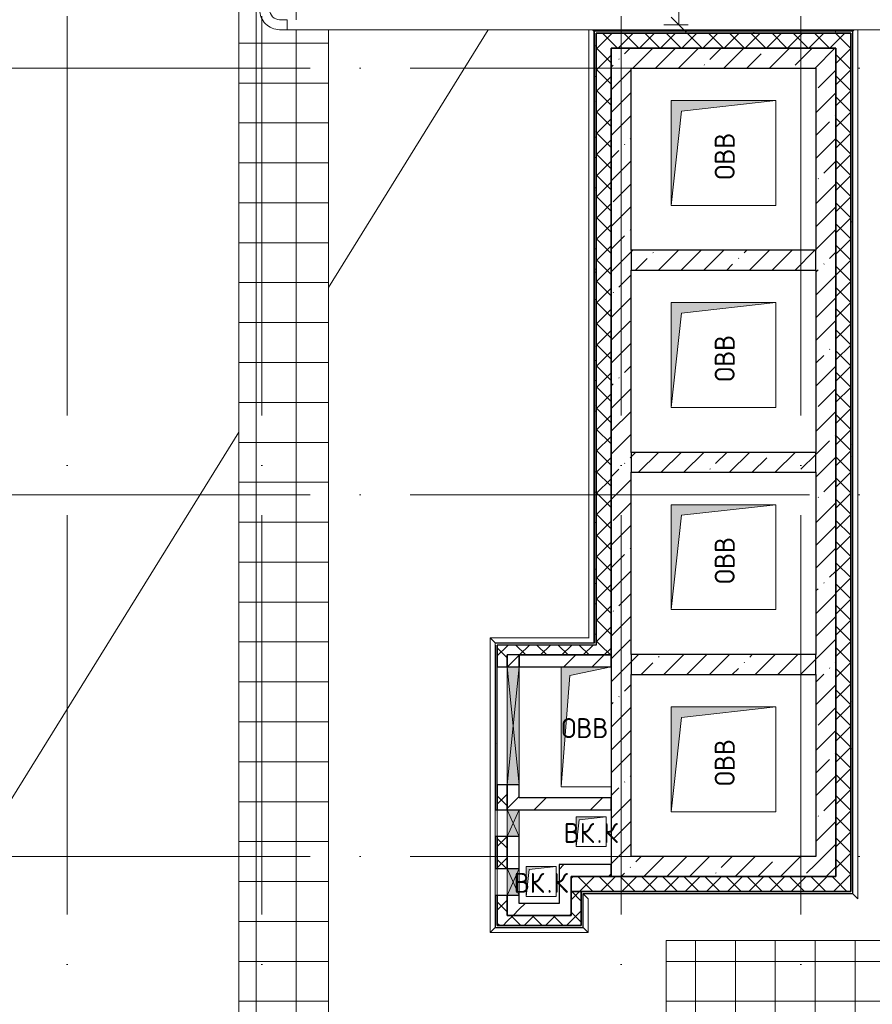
# Model space of a CAD drawing. Header units: millimetres. Extents: x -30540 to 150652, y -11730 to 123410.
# Tile 64 of 113: x 88831 to 97372, y 13970 to 23835. Entities that reach past the tile are written whole.
import ezdxf

# ---------------------------------------------------------------- set-up
doc = ezdxf.new("R2010")
doc.units = ezdxf.units.MM
doc.linetypes.add('ADSK_Линия сетки', pattern=[5000, 4000, -500, 0, -500])
for name, color, linetype, lineweight in [('A-____-____-DIMS', 7, 'Continuous', 9), ('A-____-____-DIMS-200', 7, 'Continuous', 9), ('A-____-NOTE-TEXT', 7, 'Continuous', 18), ('A-GENM-____-OTLN', 7, 'Continuous', 18), ('A-GLAZ-____-MCUT', 7, 'Continuous', 9), ('A-GLAZ-____-OTLN', 7, 'Continuous', 18), ('A-ROOF-____-OTLN', 7, 'Continuous', 18), ('A-ROOF-____-PATT', 7, 'Continuous', 18), ('A-WALL-____-MCUT', 7, 'Continuous', 40), ('A-WALL-____-OTLN', 7, 'Continuous', 18), ('A-WALL-____-PATT', 7, 'Continuous', 40), ('E-CABL-TRAY-OTLN', 7, 'Continuous', 18), ('I-WALL-____-MCUT', 7, 'Continuous', 40), ('I-WALL-____-OTLN', 7, 'Continuous', 18), ('M-EQPM-____-OTLN', 7, 'Continuous', 18), ('S-GRID-____-OTLN', 7, 'Continuous', 9)]:
    doc.layers.add(name, color=color, linetype=linetype, lineweight=lineweight)
doc.styles.add('GOST Common', font='GOST_Common.ttf', dxfattribs={"height": 200})
doc.styles.add('GOST Common_2', font='GOST_Common.ttf', dxfattribs={"width": 0.9, "height": 250})
doc.dimstyles.new('ГОСТ_2_5_мм2', dxfattribs={"dimscale": 304.8, "dimtxt": 251.428749, "dimasz": 0.492126, "dimexe": 0.492126, "dimexo": 0.656168, "dimgap": 0.098425, "dimtad": 1, "dimdec": 0, "dimdsep": 46, "dimtxsty": 'GOST Common_2', "dimblk1": 'OBLIQUE', "dimblk2": 'OBLIQUE', "dimsah": 1, "dimcen": 0.09, "dimazin": 2, "dimtfac": 1, "dimtdec": 4, "dimtix": 1, "dimtmove": 0, "dimatfit": 3, "dimfxl": 1, "dimtvp": 1, "dimtolj": 1, "dimtzin": 0, "dimarcsym": 2})
pattern_1 = [(45, (0, 0), (-228.0985, 228.0985), []), (45, (228.1, 0), (-228.0985, 228.0985), [403.225, -80.645, 6.706, -73.939])]
pattern_2 = [(45, (0, 0), (-106.06602, 106.06602), []), (135, (0, 0), (-106.06602, -106.06602), [])]
pattern_3 = [(45, (0, 0), (-424.264, 424.264), []), (45, (0, 282.8), (-424.264, 424.264), [])]
pattern_4 = [(0, (0, 0), (0, 400), []), (90, (0, 0), (-400, 2e-14), [])]
pattern_5 = [(0, (0, 0), (406.4, 101.6), [6.706, -298.094, 6.706, -298.094, -1625.6]), (0, (0, 0), (406.4, 101.6), [-609.6, 6.706, -602.894, 6.706, -298.094, -711.2]), (0, (0, 0), (406.4, 101.6), [-1524, 6.706, -196.494, 6.706, -501.294]), (120, (152.4, 50.8), (-291.18818, 301.15272), [6.706, -298.094, 6.706, -298.094, -1625.6]), (120, (152.4, 50.8), (-291.18818, 301.15272), [-609.6, 6.706, -602.894, 6.706, -298.094, -711.2]), (120, (152.4, 50.8), (-291.18818, 301.15272), [-1524, 6.706, -196.494, 6.706, -501.294]), (240, (203.2, 254), (-115.21182, -402.75272), [6.706, -298.094, 6.706, -298.094, -1625.6]), (240, (203.2, 254), (-115.21182, -402.75272), [-609.6, 6.706, -602.894, 6.706, -298.094, -711.2]), (240, (203.2, 254), (-115.21182, -402.75272), [-1524, 6.706, -196.494, 6.706, -501.294])]

# ---------------------------------------------------------------- blocks, each defined once
blk = doc.blocks.new('АР_Канал вертикальный прямоугольный - ВК_К-5757486-Кровля ЭЛ')
at = {"layer": 'M-EQPM-____-OTLN', "lineweight": 13, "true_color": 0xe2e2e2}
blk.add_hatch(color=254, dxfattribs=at).paths.add_polyline_path([(-150, -150), (-120, 120), (130.5, 150), (-150, 150), (-150, -107.7)])
at = {"layer": 'M-EQPM-____-OTLN', "color": 253, "lineweight": 13, "true_color": 0xaaaaaa}
for p, q in [((150, 150), (-150, 150)), ((-150, 150), (-150, -150)), ((150, 150), (-150, 150)), ((-150, 150), (-150, -150)), ((-150, -150), (-150, 150)), ((-150, 150), (150, 150)), ((-150, -150), (-120, 120)), ((-150, -150), (-120, 120)), ((-120, 120), (150, 150)), ((-120, 120), (150, 150)), ((150, -150), (150, 150)), ((150, 150), (150, -150)), ((-150, -150), (150, -150)), ((150, -150), (-150, -150))]:
    blk.add_line(p, q, dxfattribs=at)
blk = doc.blocks.new('АР_Канал вертикальный прямоугольный - ВК_К-5750316-Кровля ЭЛ')
at = {"layer": 'M-EQPM-____-OTLN', "lineweight": 13, "true_color": 0xe2e2e2}
blk.add_hatch(color=254, dxfattribs=at).paths.add_polyline_path([(-150, -150), (-120, 120), (150, 150), (-150, 150)])
at = {"layer": 'M-EQPM-____-OTLN', "color": 253, "lineweight": 13, "true_color": 0xaaaaaa}
for p, q in [((150, 150), (-150, 150)), ((-150, 150), (-150, -150)), ((150, 150), (-150, 150)), ((-150, 150), (-150, -150)), ((-150, -150), (-150, 150)), ((-150, 150), (150, 150)), ((-150, -150), (-120, 120)), ((-150, -150), (-120, 120)), ((-120, 120), (150, 150)), ((-120, 120), (150, 150)), ((150, -150), (150, 150)), ((150, 150), (150, -150)), ((-150, -150), (150, -150)), ((150, -150), (-150, -150))]:
    blk.add_line(p, q, dxfattribs=at)
blk = doc.blocks.new('АР_Канал вертикальный прямоугольный - ОВВ-V80-Кровля ЭЛ')
at = {"layer": 'M-EQPM-____-OTLN', "lineweight": 13, "true_color": 0xe2e2e2}
blk.add_hatch(color=254, dxfattribs=at).paths.add_polyline_path([(-250, -600), (-165, 515), (250, 600), (-250, 600), (-250, -255.6)])
at = {"layer": 'M-EQPM-____-OTLN', "color": 253, "lineweight": 13, "true_color": 0xaaaaaa}
for p, q in [((-250, 600), (-250, -600)), ((-250, 600), (-250, -600)), ((-250, -600), (-250, 600)), ((-165, 515), (250, 600)), ((-165, 515), (250, 600)), ((-250, -600), (-165, 515)), ((-250, -600), (-165, 515)), ((-250, -600), (250, -600)), ((250, -600), (-250, -600))]:
    blk.add_line(p, q, dxfattribs=at)
blk = doc.blocks.new('АР_Канал вертикальный прямоугольный1 - ОВВ-6958475-Кровля ЭЛ')
at = {"layer": 'M-EQPM-____-OTLN', "lineweight": 13, "true_color": 0xe2e2e2}
blk.add_hatch(color=254, dxfattribs=at).paths.add_polyline_path([(525, -525), (-420, -420), (-525, 525), (-525, -525)])
at = {"layer": 'M-EQPM-____-OTLN', "color": 253, "lineweight": 13, "true_color": 0xaaaaaa}
for p, q in [((-525, 525), (-420, -420)), ((-525, 525), (-420, -420)), ((-525, -525), (-525, 525)), ((-525, 525), (525, 525)), ((-525, -525), (-525, 525)), ((525, 525), (-525, 525)), ((-525, 525), (-525, -525)), ((525, 525), (525, -525)), ((525, -525), (525, 525)), ((-420, -420), (525, -525)), ((-420, -420), (525, -525)), ((525, -525), (-525, -525)), ((525, -525), (-525, -525)), ((-525, -525), (525, -525))]:
    blk.add_line(p, q, dxfattribs=at)
blk = doc.blocks.new('АР_Отверстие прямоугольное - ОВВ-6393720-Кровля ЭЛ')
at = {"layer": 'A-GLAZ-____-OTLN', "lineweight": 13, "true_color": 0xf0f0f0}
blk.add_hatch(color=7, dxfattribs=at).paths.add_polyline_path([(-465, -60), (715, -60), (715, 60), (-465, 60), (-465, 28.8)])
at = {"layer": 'A-GLAZ-____-MCUT', "color": 253, "lineweight": 15, "true_color": 0xaaaaaa}
for p, q in [((-465, 60), (-465, -60)), ((715, 60), (715, -60))]:
    blk.add_line(p, q, dxfattribs=at)
at = {"layer": 'A-GLAZ-____-OTLN', "color": 253, "lineweight": 5, "true_color": 0xaaaaaa}
for p, q in [((715, 60), (-465, -60)), ((-465, 60), (715, -60))]:
    blk.add_line(p, q, dxfattribs=at)
at = {"layer": 'A-GLAZ-____-OTLN', "color": 253, "lineweight": 13, "true_color": 0xaaaaaa}
for p, q in [((715, 60), (-465, 60)), ((-465, 60), (-465, -60)), ((715, -60), (715, 60)), ((-465, -60), (715, -60))]:
    blk.add_line(p, q, dxfattribs=at)
blk = doc.blocks.new('_GM_Dt-St-D_Фартук гнутый из оцинкованной стали_Пристенный_Тип 1__c-верхняя кромка с отгибом_ - ФС-1_3_50х70У100-1_5_t__RAL7016-6272292-Кровля ЭЛ')
at = {"layer": 'A-GENM-____-OTLN', "color": 253, "lineweight": 13, "true_color": 0xaaaaaa}
for p, q in [((36.5, 50), (8743, 50)), ((50, 0), (36.5, 13.5)), ((50, 0), (8693, 0)), ((50, 0), (50, -1.5)), ((8743, 50), (8693, 0)), ((8693, -1.5), (8693, 0))]:
    blk.add_line(p, q, dxfattribs=at)
blk = doc.blocks.new('_GM_Dt-St-D_Фартук гнутый из оцинкованной стали_Пристенный_Тип 1__c-верхняя кромка с отгибом_ - ФС-1_3_50х70У100-1_5_t__RAL7016-6849572-Кровля ЭЛ')
at = {"layer": 'A-GENM-____-OTLN', "color": 253, "lineweight": 13, "true_color": 0xaaaaaa}
for p, q in [((50, 1.5), (50, 0)), ((71.5, 1.5), (50, 1.5)), ((2903, 0), (50, 0)), ((2903, 0), (2903, 1.5)), ((2903, 0), (2953, -50)), ((0, -50), (50, 0)), ((2953, -50), (0, -50))]:
    blk.add_line(p, q, dxfattribs=at)
blk = doc.blocks.new('_GM_Dt-St-D_Фартук гнутый из оцинкованной стали_Пристенный_Тип 1__c-верхняя кромка с отгибом_ - ФС-1_3_50х70У100-1_5_t__RAL7016-V102-Кровля ЭЛ')
at = {"layer": 'A-GENM-____-OTLN', "color": 253, "lineweight": 13, "true_color": 0xaaaaaa}
for p, q in [((0, -50), (50, 0)), ((50, 1.5), (50, 0)), ((933, 0), (50, 0)), ((933, 0), (933, 1.5)), ((933, 0), (983, -50)), ((983, -50), (0, -50))]:
    blk.add_line(p, q, dxfattribs=at)
blk = doc.blocks.new('_GM_Dt-St-D_Фартук гнутый из оцинкованной стали_Пристенный_Тип 1__c-верхняя кромка с отгибом_ - ФС-1_3_50х70У100-1_5_t__RAL7016-6850130-Кровля ЭЛ')
at = {"layer": 'A-GENM-____-OTLN', "color": 253, "lineweight": 13, "true_color": 0xaaaaaa}
for p, q in [((0, 0), (50, 50)), ((0, 0), (340, 0)), ((0, 0), (0, -1.5)), ((50, 50), (390, 50)), ((390, 50), (340, 0)), ((340, -1.5), (340, 0))]:
    blk.add_line(p, q, dxfattribs=at)
blk = doc.blocks.new('_GM_Dt-St-D_Фартук гнутый из оцинкованной стали_Пристенный_Тип 1__c-верхняя кромка с отгибом_ - ФС-1_3_50х70У100-1_5_t__RAL7016-6272210-Кровля ЭЛ')
at = {"layer": 'A-GENM-____-OTLN', "color": 253, "lineweight": 13, "true_color": 0xaaaaaa}
for p, q in [((36.5, -13.5), (50, 0)), ((50, 1.5), (50, 0)), ((6181.5, 0), (50, 0)), ((6181.5, 0), (6181.5, 1.5)), ((6131.5, -50), (36.5, -50))]:
    blk.add_line(p, q, dxfattribs=at)
blk = doc.blocks.new('_GM_Dt-St-D_Фартук гнутый из оцинкованной стали_Пристенный_Тип 1__c-верхняя кромка с отгибом_ - ФС-1_3_50х70У100-1_5_t__RAL7016-6850215-Кровля ЭЛ')
at = {"layer": 'A-GENM-____-OTLN', "color": 253, "lineweight": 13, "true_color": 0xaaaaaa}
for p, q in [((0, 50), (991.5, 50)), ((50, 0), (0, 50)), ((50, 0), (1041.5, 0)), ((50, 0), (50, -1.5)), ((50, -1.5), (1041.5, -1.5))]:
    blk.add_line(p, q, dxfattribs=at)
blk = doc.blocks.new('АР_Отверстие прямоугольное1 - ВК-6638639-Кровля ЭЛ')
at = {"layer": 'A-GLAZ-____-OTLN', "lineweight": 13, "true_color": 0xf0f0f0}
blk.add_hatch(color=7, dxfattribs=at).paths.add_polyline_path([(-10, -60), (260, -60), (260, 60), (-10, 60)])
at = {"layer": 'A-GLAZ-____-MCUT', "color": 253, "lineweight": 15, "true_color": 0xaaaaaa}
for p, q in [((-10, 60), (-10, -60)), ((260, 60), (260, -60))]:
    blk.add_line(p, q, dxfattribs=at)
at = {"layer": 'A-GLAZ-____-OTLN', "color": 253, "lineweight": 5, "true_color": 0xaaaaaa}
for p, q in [((260, 60), (-10, -60)), ((-10, 60), (260, -60))]:
    blk.add_line(p, q, dxfattribs=at)
at = {"layer": 'A-GLAZ-____-OTLN', "color": 253, "lineweight": 13, "true_color": 0xaaaaaa}
for p, q in [((260, 60), (-10, 60)), ((-10, 60), (-10, -60)), ((260, -60), (260, 60)), ((-10, -60), (260, -60))]:
    blk.add_line(p, q, dxfattribs=at)
blk = doc.blocks.new('Наметкина 10_РД_АР_К4_отсоединено_rvt-1-Кровля ЭЛ')
at = {"layer": 'A-ROOF-____-PATT', "lineweight": 5, "true_color": 0xd2d2d2}
h = blk.add_hatch(dxfattribs=at)
h.set_pattern_fill('FP_22', color=254, style=0, pattern_type=2)
h.set_pattern_definition(pattern_4)
h.paths.add_polyline_path([(103145.3, 12249.9), (104045.3, 12249.9), (104045.3, 19755), (106355.3, 19755), (106355.3, 29125), (103558.6, 29125), (103558.6, 36525), (102658.6, 36525), (102658.6, 28225), (105457, 28225), (105455.3, 26225), (99313.8, 26225), (99313.8, 30946.5), (100275.8, 30946.5), (100275.8, 36525), (99375.8, 36525), (99375.8, 31775), (98176.8, 31775), (98176.8, 28705), (98125.3, 28755), (98125.3, 28635), (97585.3, 28635), (97584.9, 27486.5), (98176.8, 27486.5), (98176.8, 25304.5), (103455.3, 25304.5), (103455.3, 23720), (105455.3, 23720), (105455.3, 20655), (98589.6, 20655), (98589.6, 19585), (98594.5, 19554.1), (98608.7, 19526.2), (98630.8, 19504.1), (98658.7, 19489.9), (98689.6, 19485), (98855.3, 19485), (98855.3, 19755), (98935.3, 19755), (98935.3, 19775), (99775.3, 19775), (99775.3, 19755), (103145.3, 19755), (103145.3, 17983.6)])
h.paths.add_polyline_path([(95305.3, 12249.9), (96205.3, 12249.9), (96205.3, 13710), (98855.3, 13710), (98855.3, 19385), (98689.6, 19385), (98645.1, 19390), (98602.8, 19404.8), (98564.9, 19428.6), (98533.2, 19460.3), (98509.4, 19498.2), (98494.6, 19540.5), (98489.6, 19585), (98489.6, 20655), (97955.3, 20655), (97955.3, 14610), (95305.3, 14610)])
h.paths.add_polyline_path([(98007, 28655), (98105.3, 28655), (98105.3, 28685), (98007, 28685)])
h = blk.add_hatch(dxfattribs=at)
h.set_pattern_fill('FP_22', color=254, style=0, pattern_type=2)
h.set_pattern_definition(pattern_4)
h.paths.add_polyline_path([(91925.3, 12250), (91925.3, 23735), (91435.3, 23735), (91390.8, 23740), (91348.5, 23754.8), (91310.6, 23778.6), (91278.9, 23810.3), (91255.1, 23848.2), (91240.3, 23890.5), (91235.3, 23935), (91235.3, 30540), (91025.3, 30540), (91025.3, 12250)])
h.paths.add_polyline_path([(91925.3, 23835), (91925.3, 30540), (91335.3, 30540), (91335.3, 23935), (91340.2, 23904.1), (91354.4, 23876.2), (91376.5, 23854.1), (91404.4, 23839.9), (91435.3, 23835), (91510.3, 23835)])
at = {"layer": 'A-WALL-____-PATT', "lineweight": 5, "true_color": 0xaaaaaa}
h = blk.add_hatch(dxfattribs=at)
h.set_pattern_fill('FP_24', color=253, style=0, pattern_type=2)
h.set_pattern_definition(pattern_5)
h.paths.add_polyline_path([(97155.3, 23700), (97175.3, 23700), (97175.3, 23720), (94585.3, 23720), (94585.3, 23700), (95207.6, 23700)])
h = blk.add_hatch(dxfattribs=at)
h.set_pattern_fill('FP_24', color=253, style=0, pattern_type=2)
h.set_pattern_definition(pattern_5)
h.paths.add_polyline_path([(94605.3, 17590), (94605.3, 23700), (94585.3, 23700), (94585.3, 17590)])
h = blk.add_hatch(dxfattribs=at)
h.set_pattern_fill('FP_21', color=253, style=0, pattern_type=2)
h.set_pattern_definition(pattern_2)
h.paths.add_polyline_path([(94605.3, 17570), (94755.3, 17570), (94755.3, 23700), (94605.3, 23700), (94605.3, 17983.6)])
h = blk.add_hatch(dxfattribs=at)
h.set_pattern_fill('FP_21', color=253, style=0, pattern_type=2)
h.set_pattern_definition(pattern_2)
h.paths.add_polyline_path([(97005.3, 23550), (97155.3, 23550), (97155.3, 23700), (94755.3, 23700), (94755.3, 23550), (95207.6, 23550)])
h = blk.add_hatch(dxfattribs=at)
h.set_pattern_fill('FP_24', color=253, style=0, pattern_type=2)
h.set_pattern_definition(pattern_5)
h.paths.add_polyline_path([(97155.3, 15080), (97175.3, 15080), (97175.3, 23700), (97155.3, 23700), (97155.3, 15092.3)])
h = blk.add_hatch(dxfattribs=at)
h.set_pattern_fill('FP_19', color=253, style=0, pattern_type=2)
h.set_pattern_definition(pattern_1)
h.paths.add_polyline_path([(96805.3, 23350), (97005.3, 23350), (97005.3, 23550), (94755.3, 23550), (94755.3, 23350), (95207.6, 23350)])
h = blk.add_hatch(dxfattribs=at)
h.set_pattern_fill('FP_21', color=253, style=0, pattern_type=2)
h.set_pattern_definition(pattern_2)
h.paths.add_polyline_path([(97155.3, 15100), (97155.3, 23550), (97005.3, 23550), (97005.3, 15100)])
h = blk.add_hatch(dxfattribs=at)
h.set_pattern_fill('FP_19', color=253, style=0, pattern_type=2)
h.set_pattern_definition(pattern_1)
h.paths.add_polyline_path([(94755.3, 15450), (94955.3, 15450), (94955.3, 23350), (94755.3, 23350), (94755.3, 16538)])
h = blk.add_hatch(dxfattribs=at)
h.set_pattern_fill('FP_19', color=253, style=0, pattern_type=2)
h.set_pattern_definition(pattern_1)
h.paths.add_polyline_path([(97005.3, 15250), (97005.3, 23350), (96805.3, 23350), (96805.3, 15250)])
h = blk.add_hatch(dxfattribs=at)
h.set_pattern_fill('FP_19', color=253, style=0, pattern_type=2)
h.set_pattern_definition(pattern_1)
h.paths.add_polyline_path([(94955.3, 21325), (96805.3, 21325), (96805.3, 21525), (94955.3, 21525)])
h = blk.add_hatch(dxfattribs=at)
h.set_pattern_fill('FP_19', color=253, style=0, pattern_type=2)
h.set_pattern_definition(pattern_1)
h.paths.add_polyline_path([(96805.3, 19300), (96805.3, 19500), (94955.3, 19500), (94955.3, 19300)])
h = blk.add_hatch(dxfattribs=at)
h.set_pattern_fill('FP_24', color=253, style=0, pattern_type=2)
h.set_pattern_definition(pattern_5)
h.paths.add_polyline_path([(93615.3, 14760), (93615.3, 15060), (93595.3, 15060), (93595.3, 14760)])
h.paths.add_polyline_path([(93595.3, 15330), (93615.3, 15330), (93615.3, 15650), (93595.3, 15650)])
h.paths.add_polyline_path([(93595.3, 15920), (93615.3, 15920), (93615.3, 17570), (93595.3, 17570), (93595.3, 16538)])
h = blk.add_hatch(dxfattribs=at)
h.set_pattern_fill('FP_21', color=253, style=0, pattern_type=2)
h.set_pattern_definition(pattern_2)
h.paths.add_polyline_path([(93715.3, 14760), (93715.3, 15060), (93615.3, 15060), (93615.3, 14760)])
h.paths.add_polyline_path([(93715.3, 15330), (93715.3, 15650), (93615.3, 15650), (93615.3, 15330)])
h.paths.add_polyline_path([(93615.3, 15920), (93715.3, 15920), (93715.3, 16170), (93615.3, 16170)])
h.paths.add_polyline_path([(93615.3, 17350), (93715.3, 17350), (93715.3, 17570), (93615.3, 17570)])
h = blk.add_hatch(dxfattribs=at)
h.set_pattern_fill('FP_21', color=253, style=0, pattern_type=2)
h.set_pattern_definition(pattern_2)
h.paths.add_polyline_path([(93835.3, 17470), (94755.3, 17470), (94755.3, 17570), (93715.3, 17570), (93715.3, 17470)])
h = blk.add_hatch(dxfattribs=at)
h.set_pattern_fill('FP_20', color=253, style=0, pattern_type=2)
h.set_pattern_definition(pattern_3)
h.paths.add_polyline_path([(93835.3, 15920), (93835.3, 16170), (93715.3, 16170), (93715.3, 15920)])
h.paths.add_polyline_path([(93835.3, 17350), (93835.3, 17470), (93715.3, 17470), (93715.3, 17350)])
h = blk.add_hatch(dxfattribs=at)
h.set_pattern_fill('FP_20', color=253, style=0, pattern_type=2)
h.set_pattern_definition(pattern_3)
h.paths.add_polyline_path([(93835.3, 17350), (94755.3, 17350), (94755.3, 17470), (93835.3, 17470)])
h = blk.add_hatch(dxfattribs=at)
h.set_pattern_fill('FP_19', color=253, style=0, pattern_type=2)
h.set_pattern_definition(pattern_1)
h.paths.add_polyline_path([(94955.3, 17275), (96805.3, 17275), (96805.3, 17475), (94955.3, 17475)])
h = blk.add_hatch(dxfattribs=at)
h.set_pattern_fill('FP_20', color=253, style=0, pattern_type=2)
h.set_pattern_definition(pattern_3)
h.paths.add_polyline_path([(94755.3, 15920), (94755.3, 16040), (93835.3, 16040), (93835.3, 15920), (94185.8, 15920)])
h = blk.add_hatch(dxfattribs=at)
h.set_pattern_fill('FP_20', color=253, style=0, pattern_type=2)
h.set_pattern_definition(pattern_3)
h.paths.add_polyline_path([(93835.3, 14860), (93835.3, 15060), (93715.3, 15060), (93715.3, 14860)])
h.paths.add_polyline_path([(93835.3, 15330), (93835.3, 15650), (93715.3, 15650), (93715.3, 15330)])
h = blk.add_hatch(dxfattribs=at)
h.set_pattern_fill('FP_19', color=253, style=0, pattern_type=2)
h.set_pattern_definition(pattern_1)
h.paths.add_polyline_path([(96805.3, 15250), (96805.3, 15450), (94755.3, 15450), (94755.3, 15250), (95207.6, 15250)])
h = blk.add_hatch(dxfattribs=at)
h.set_pattern_fill('FP_20', color=253, style=0, pattern_type=2)
h.set_pattern_definition(pattern_3)
h.paths.add_polyline_path([(94235.3, 14860), (94355.3, 14860), (94355.3, 15370), (94235.3, 15370), (94235.3, 14980)])
h = blk.add_hatch(dxfattribs=at)
h.set_pattern_fill('FP_20', color=253, style=0, pattern_type=2)
h.set_pattern_definition(pattern_3)
h.paths.add_polyline_path([(94755.3, 15250), (94755.3, 15370), (94355.3, 15370), (94355.3, 15250)])
h = blk.add_hatch(dxfattribs=at)
h.set_pattern_fill('FP_21', color=253, style=0, pattern_type=2)
h.set_pattern_definition(pattern_2)
h.paths.add_polyline_path([(94755.3, 15100), (94755.3, 15250), (94355.3, 15250), (94355.3, 15100)])
h = blk.add_hatch(dxfattribs=at)
h.set_pattern_fill('FP_21', color=253, style=0, pattern_type=2)
h.set_pattern_definition(pattern_2)
h.paths.add_polyline_path([(97005.3, 15100), (97005.3, 15250), (94755.3, 15250), (94755.3, 15100), (95207.6, 15100)])
h = blk.add_hatch(dxfattribs=at)
h.set_pattern_fill('FP_21', color=253, style=0, pattern_type=2)
h.set_pattern_definition(pattern_2)
h.paths.add_polyline_path([(94455.3, 14860), (94455.3, 15100), (94355.3, 15100), (94355.3, 14860)])
h = blk.add_hatch(dxfattribs=at)
h.set_pattern_fill('FP_24', color=253, style=0, pattern_type=2)
h.set_pattern_definition(pattern_5)
h.paths.add_polyline_path([(97155.3, 15080), (97155.3, 15100), (94605.3, 15100), (94605.3, 15080), (95207.6, 15080)])
h = blk.add_hatch(dxfattribs=at)
h.set_pattern_fill('FP_20', color=253, style=0, pattern_type=2)
h.set_pattern_definition(pattern_3)
h.paths.add_polyline_path([(94235.3, 14860), (94235.3, 14980), (93835.3, 14980), (93835.3, 14860)])
h = blk.add_hatch(dxfattribs=at)
h.set_pattern_fill('FP_21', color=253, style=0, pattern_type=2)
h.set_pattern_definition(pattern_2)
h.paths.add_polyline_path([(94455.3, 14760), (94455.3, 14860), (93715.3, 14860), (93715.3, 14760)])
at = {"layer": 'A-ROOF-____-OTLN', "color": 253, "lineweight": 13, "true_color": 0xaaaaaa}
for p, q in [((91025.3, 30540), (91025.3, 12250)), ((91925.3, 21153.5), (93525, 23735)), ((91925.3, 12250), (91925.3, 23735)), ((86705.3, 12730), (91025.3, 19701.2)), ((97955.3, 14610), (95305.3, 14610)), ((95305.3, 14610), (95305.3, 12249.9))]:
    blk.add_line(p, q, dxfattribs=at)
at = {"layer": 'A-WALL-____-MCUT', "color": 253, "lineweight": 30, "true_color": 0xaaaaaa}
for p, q in [((97175.3, 23720), (94585.3, 23720)), ((94585.3, 23720), (94585.3, 23700)), ((94585.3, 23700), (94585.3, 17590)), ((94605.3, 23700), (97155.3, 23700)), ((94605.3, 17590), (94605.3, 23700)), ((94755.3, 23700), (94605.3, 23700)), ((94605.3, 23700), (94605.3, 17570)), ((97155.3, 23700), (94755.3, 23700)), ((97155.3, 23550), (97155.3, 23700)), ((97155.3, 23700), (97155.3, 15100)), ((97175.3, 23700), (97175.3, 23720)), ((97175.3, 15080), (97175.3, 23700)), ((97005.3, 23550), (94755.3, 23550)), ((94755.3, 23550), (94755.3, 23350)), ((94755.3, 23550), (97005.3, 23550)), ((94755.3, 17570), (94755.3, 23550)), ((97005.3, 23350), (97005.3, 23550)), ((97005.3, 23550), (97005.3, 15250)), ((97155.3, 15100), (97155.3, 23550)), ((94755.3, 23350), (94755.3, 15450)), ((94955.3, 23350), (96805.3, 23350)), ((94955.3, 21525), (94955.3, 23350)), ((96805.3, 23350), (96805.3, 21525)), ((97005.3, 15250), (97005.3, 23350)), ((96805.3, 21525), (94955.3, 21525)), ((94955.3, 21525), (94955.3, 21325)), ((96805.3, 21325), (96805.3, 21525)), ((94955.3, 19500), (94955.3, 21325)), ((94955.3, 21325), (96805.3, 21325)), ((96805.3, 21325), (96805.3, 19500)), ((96805.3, 19500), (94955.3, 19500)), ((94955.3, 19500), (94955.3, 19300)), ((96805.3, 19300), (96805.3, 19500)), ((94955.3, 17475), (94955.3, 19300)), ((94955.3, 19300), (96805.3, 19300)), ((96805.3, 19300), (96805.3, 17475)), ((93595.3, 17570), (93595.3, 15920)), ((93615.3, 17570), (93615.3, 17350)), ((93715.3, 17570), (93615.3, 17570)), ((93615.3, 15920), (93615.3, 17570)), ((94605.3, 17570), (93715.3, 17570)), ((94755.3, 17470), (94755.3, 17570)), ((93715.3, 17350), (93715.3, 17470)), ((93835.3, 17470), (93715.3, 17470)), ((93835.3, 17470), (94755.3, 17470)), ((96805.3, 17475), (94955.3, 17475)), ((94955.3, 17475), (94955.3, 17275)), ((96805.3, 17275), (96805.3, 17475)), ((93615.3, 17350), (93715.3, 17350)), ((94955.3, 15450), (94955.3, 17275)), ((94955.3, 17275), (96805.3, 17275)), ((96805.3, 17275), (96805.3, 15450)), ((93615.3, 16170), (93615.3, 15920)), ((93715.3, 16170), (93615.3, 16170)), ((93715.3, 15920), (93715.3, 16170)), ((93595.3, 15920), (93615.3, 15920)), ((93615.3, 15920), (93715.3, 15920)), ((93595.3, 15650), (93595.3, 15330)), ((93615.3, 15650), (93595.3, 15650)), ((93615.3, 15650), (93615.3, 15330)), ((93715.3, 15650), (93615.3, 15650)), ((93615.3, 15330), (93615.3, 15650)), ((93715.3, 15330), (93715.3, 15650)), ((94755.3, 15450), (94755.3, 15250)), ((96805.3, 15450), (94955.3, 15450)), ((93595.3, 15330), (93615.3, 15330)), ((93615.3, 15330), (93715.3, 15330)), ((94755.3, 15250), (94355.3, 15250)), ((94355.3, 15250), (94355.3, 15100)), ((94755.3, 15250), (96805.3, 15250)), ((97005.3, 15250), (94755.3, 15250)), ((96805.3, 15250), (97005.3, 15250)), ((94355.3, 15100), (94355.3, 14860)), ((94455.3, 15100), (94355.3, 15100)), ((94355.3, 15100), (94755.3, 15100)), ((94455.3, 15100), (94455.3, 14760)), ((94475.3, 15100), (94455.3, 15100)), ((94455.3, 14860), (94455.3, 15100)), ((94605.3, 15100), (94475.3, 15100)), ((97155.3, 15100), (94605.3, 15100)), ((94755.3, 15100), (97005.3, 15100)), ((97005.3, 15100), (97155.3, 15100)), ((93595.3, 15060), (93595.3, 14760)), ((93615.3, 15060), (93595.3, 15060)), ((93615.3, 15060), (93615.3, 14760)), ((93715.3, 15060), (93615.3, 15060)), ((93615.3, 14760), (93615.3, 15060)), ((93715.3, 14860), (93715.3, 15060)), ((94475.3, 14760), (94475.3, 15080)), ((94475.3, 15080), (94605.3, 15080)), ((94605.3, 15080), (97155.3, 15080)), ((97155.3, 15080), (97175.3, 15080)), ((94355.3, 14860), (93715.3, 14860)), ((94455.3, 14760), (94455.3, 14860)), ((93595.3, 14760), (93595.3, 14740)), ((93595.3, 14740), (94475.3, 14740)), ((93615.3, 14760), (93715.3, 14760)), ((94455.3, 14760), (93615.3, 14760)), ((93715.3, 14760), (94455.3, 14760)), ((94475.3, 14740), (94475.3, 14760))]:
    blk.add_line(p, q, dxfattribs=at)
at = {"layer": 'A-WALL-____-OTLN', "color": 253, "lineweight": 13, "true_color": 0xaaaaaa}
for p, q in [((93715.3, 17350), (93615.3, 17350)), ((93715.3, 17350), (93715.3, 16170)), ((93715.3, 16170), (93615.3, 16170)), ((93595.3, 15650), (93595.3, 15920)), ((93715.3, 15920), (93615.3, 15920)), ((93615.3, 15920), (93615.3, 15650)), ((93715.3, 15920), (93715.3, 15650)), ((93615.3, 15650), (93715.3, 15650)), ((93595.3, 15060), (93595.3, 15330)), ((93715.3, 15330), (93615.3, 15330)), ((93615.3, 15330), (93615.3, 15060)), ((93715.3, 15330), (93715.3, 15060)), ((93615.3, 15060), (93715.3, 15060))]:
    blk.add_line(p, q, dxfattribs=at)
at = {"layer": 'I-WALL-____-MCUT', "color": 253, "lineweight": 30, "true_color": 0xaaaaaa}
for p, q in [((93715.3, 17470), (93715.3, 17350)), ((93835.3, 17350), (93835.3, 17470)), ((94755.3, 17470), (93835.3, 17470)), ((93835.3, 17470), (93835.3, 17350)), ((94755.3, 17350), (94755.3, 17470)), ((93715.3, 17350), (93835.3, 17350)), ((93835.3, 17350), (94755.3, 17350)), ((93715.3, 16170), (93715.3, 15920)), ((93835.3, 16170), (93715.3, 16170)), ((93835.3, 16040), (93835.3, 16170)), ((94755.3, 16040), (93835.3, 16040)), ((94755.3, 15920), (94755.3, 16040)), ((93715.3, 15920), (93835.3, 15920)), ((93835.3, 15920), (94755.3, 15920)), ((93715.3, 15650), (93715.3, 15330)), ((93835.3, 15650), (93715.3, 15650)), ((93835.3, 15330), (93835.3, 15650)), ((93715.3, 15330), (93835.3, 15330)), ((94235.3, 15370), (94235.3, 14980)), ((94355.3, 15370), (94235.3, 15370)), ((94755.3, 15370), (94355.3, 15370)), ((94755.3, 15250), (94755.3, 15370)), ((94355.3, 14860), (94355.3, 15250)), ((94355.3, 15250), (94755.3, 15250)), ((93715.3, 15060), (93715.3, 14860)), ((93835.3, 15060), (93715.3, 15060)), ((93835.3, 14980), (93835.3, 15060)), ((94235.3, 14980), (93835.3, 14980)), ((93715.3, 14860), (93835.3, 14860)), ((93835.3, 14860), (94235.3, 14860)), ((94235.3, 14860), (94355.3, 14860))]:
    blk.add_line(p, q, dxfattribs=at)
at = {"layer": 'I-WALL-____-OTLN', "color": 253, "lineweight": 13, "true_color": 0xaaaaaa}
for p, q in [((93715.3, 16170), (93715.3, 17350)), ((93835.3, 17350), (93715.3, 17350)), ((93835.3, 17350), (93835.3, 16170)), ((93715.3, 16170), (93835.3, 16170)), ((93715.3, 15650), (93715.3, 15920)), ((93715.3, 15920), (93835.3, 15920)), ((93835.3, 15920), (93835.3, 15650)), ((93715.3, 15060), (93715.3, 15330)), ((93835.3, 15330), (93835.3, 15060)), ((93715.3, 15060), (93835.3, 15060))]:
    blk.add_line(p, q, dxfattribs=at)
at = {"layer": 'A-GENM-____-OTLN', "color": 253, "lineweight": 13, "true_color": 0xaaaaaa}
for name, p, rotation in [('_GM_Dt-St-D_Фартук гнутый из оцинкованной стали_Пристенный_Тип 1__c-верхняя кромка с отгибом_ - ФС-1_3_50х70У100-1_5_t__RAL7016-6272210-Кровля ЭЛ', (94583.8, 23771.5), 269.9999999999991), ('_GM_Dt-St-D_Фартук гнутый из оцинкованной стали_Пристенный_Тип 1__c-верхняя кромка с отгибом_ - ФС-1_3_50х70У100-1_5_t__RAL7016-6272292-Кровля ЭЛ', (97176.8, 23771.5), 270.0000000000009), ('_GM_Dt-St-D_Фартук гнутый из оцинкованной стали_Пристенный_Тип 1__c-верхняя кромка с отгибом_ - ФС-1_3_50х70У100-1_5_t__RAL7016-6849572-Кровля ЭЛ', (93593.8, 17641.5), 269.9999999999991), ('_GM_Dt-St-D_Фартук гнутый из оцинкованной стали_Пристенный_Тип 1__c-верхняя кромка с отгибом_ - ФС-1_3_50х70У100-1_5_t__RAL7016-6850130-Кровля ЭЛ', (94476.8, 15078.5), 270.0000000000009)]:
    blk.add_blockref(name, p, dxfattribs=dict(at, rotation=rotation))
for name, p in [('_GM_Dt-St-D_Фартук гнутый из оцинкованной стали_Пристенный_Тип 1__c-верхняя кромка с отгибом_ - ФС-1_3_50х70У100-1_5_t__RAL7016-6850215-Кровля ЭЛ', (93543.8, 17591.5)), ('_GM_Dt-St-D_Фартук гнутый из оцинкованной стали_Пристенный_Тип 1__c-верхняя кромка с отгибом_ - ФС-1_3_50х70У100-1_5_t__RAL7016-V102-Кровля ЭЛ', (93543.8, 14738.5))]:
    blk.add_blockref(name, p, dxfattribs=at)
at = {"layer": 'A-GLAZ-____-OTLN', "color": 253, "lineweight": 13, "true_color": 0xaaaaaa, "rotation": 269.9999999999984}
for name, p in [('АР_Отверстие прямоугольное - ОВВ-6393720-Кровля ЭЛ', (93775.3, 16885)), ('АР_Отверстие прямоугольное1 - ВК-6638639-Кровля ЭЛ', (93775.3, 15910)), ('АР_Отверстие прямоугольное1 - ВК-6638639-Кровля ЭЛ', (93775.3, 15320))]:
    blk.add_blockref(name, p, dxfattribs=at)
at = {"layer": 'M-EQPM-____-OTLN', "color": 253, "lineweight": 13, "true_color": 0xaaaaaa, "rotation": 270.0000000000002}
for p in [(95880.3, 22500), (95880.3, 20475), (95880.3, 18450), (95880.3, 16425)]:
    blk.add_blockref('АР_Канал вертикальный прямоугольный1 - ОВВ-6958475-Кровля ЭЛ', p, dxfattribs=at)
at = {"layer": 'M-EQPM-____-OTLN', "color": 253, "lineweight": 13, "true_color": 0xaaaaaa}
for name, p in [('АР_Канал вертикальный прямоугольный - ОВВ-V80-Кровля ЭЛ', (94505.3, 16750)), ('АР_Канал вертикальный прямоугольный - ВК_К-5750316-Кровля ЭЛ', (94555.3, 15700)), ('АР_Канал вертикальный прямоугольный - ВК_К-5757486-Кровля ЭЛ', (94055.3, 15200))]:
    blk.add_blockref(name, p, dxfattribs=at)
at = {"layer": 'A-____-NOTE-TEXT', "color": 253, "lineweight": 5, "true_color": 0xaaaaaa, "char_height": 200, "width": 609.282, "attachment_point": 1, "rotation": 90, "style": 'GOST Common'}
for insert in [(95793.1, 22232.2), (95793.1, 20207.2), (95793.1, 18182.2), (95793.1, 16157.2)]:
    blk.add_mtext('ОВВ', dxfattribs=dict(at, insert=insert))
at = {"layer": 'A-____-NOTE-TEXT', "color": 253, "lineweight": 5, "true_color": 0xaaaaaa, "char_height": 200, "attachment_point": 1, "style": 'GOST Common'}
for s, insert, width in [('ОВВ', (94257.1, 16837.2), 609.282), ('ВК', (94280.1, 15787.2), 400.844), ('\\fGOST Common|b0|i0|c204|p34|;К', (94677, 15787.2), 192.405), ('\\fGOST Common|b0|i0|c204|p34|;.', (94610.8, 15787.2), 80.169), ('ВК', (93780.1, 15287.2), 400.844), ('\\fGOST Common|b0|i0|c204|p34|;К', (94177, 15287.2), 192.405), ('\\fGOST Common|b0|i0|c204|p34|;.', (94110.8, 15287.2), 80.169)]:
    blk.add_mtext(s, dxfattribs=dict(at, insert=insert, width=width))
blk = doc.blocks.new('M_Горизонтальный изгиб-колено для канального - Стандартное-1473406-Кровля ЭЛ')
at = {"layer": 'E-CABL-TRAY-OTLN', "color": 1, "true_color": 0xff0000}
for p, q in [((50, 225), (-50, 225)), ((-50, 225), (-50, 150)), ((50, 150), (50, 225)), ((-225, -50), (-225, 50)), ((-225, 50), (-150, 50)), ((-150, -50), (-225, -50))]:
    blk.add_line(p, q, dxfattribs=at)
for radius, end in [(200, 360), (100, 0)]:
    blk.add_arc((-150, 150), radius, 270, end, dxfattribs=at)
blk = doc.blocks.new('DIMBLOCK1-Кровля ЭЛ')
at = {"layer": 'A-____-____-DIMS-200'}
for p, q in [((95432.2, 24985), (95357.2, 25060)), ((95526.2, 24985), (95282.2, 24985)), ((95432.2, 23785), (95432.2, 24985)), ((95432.2, 24985), (95507.2, 24910)), ((95432.2, 24985), (95526.2, 24985)), ((95526.2, 23785), (95282.2, 23785)), ((95432.2, 23785), (95357.2, 23860)), ((95432.2, 23785), (95507.2, 23710)), ((95432.2, 23785), (95526.2, 23785))]:
    blk.add_line(p, q, dxfattribs=at)
at = {"layer": 'A-____-____-DIMS-200', "color": 0, "insert": (95075.5, 24093.1), "char_height": 250, "width": 700.591, "attachment_point": 1, "rotation": 90, "line_spacing_factor": 1.022761, "style": 'GOST Common_2'}
blk.add_mtext('1200', dxfattribs=at)
blk = doc.blocks.new('_Oblique')
at = {"color": 0, "linetype": 'ByBlock', "lineweight": -2}
blk.add_line((-0.5, -0.5), (0.5, 0.5), dxfattribs=at)

msp = doc.modelspace()

# ---------------------------------------------------------------- linework, layer by layer
at = {"layer": 'E-CABL-TRAY-OTLN', "color": 1, "true_color": 0xff0000}
for q in [(91510.3, 23835), (98314.6, 23735)]:
    msp.add_line((91510.3, 23735), q, dxfattribs=at)
at = {"layer": 'S-GRID-____-OTLN', "color": 253, "linetype": 'ADSK_Линия сетки', "true_color": 0xaaaaaa}
for p, q in [((89305.3, -10130.4), (89305.3, 56550)), ((91255.3, -10130.4), (91255.3, 56550)), ((94855.3, -10130.4), (94855.3, 56550)), ((96655.3, -10130.4), (96655.3, 56550)), ((111741.6, 23350), (78589.2, 23350)), ((111741.6, 19075), (78589.2, 19075)), ((111741.6, 15450), (81129.2, 15450))]:
    msp.add_line(p, q, dxfattribs=at)

# ---------------------------------------------------------------- block references
at = {"lineweight": 5}
msp.add_blockref('Наметкина 10_РД_АР_К4_отсоединено_rvt-1-Кровля ЭЛ', (0, 0), dxfattribs=at)
at = {"layer": 'E-CABL-TRAY-OTLN', "color": 1, "true_color": 0xff0000, "rotation": 270}
msp.add_blockref('M_Горизонтальный изгиб-колено для канального - Стандартное-1473406-Кровля ЭЛ', (91285.3, 23785), dxfattribs=at)

# ---------------------------------------------------------------- dimensions: what is measured, and where the dimension line sits
at = {"layer": 'A-____-____-DIMS'}
dim = msp.add_linear_dim(base=(95432.2, 24985), p1=(95326.2, 23785), p2=(95326.2, 24985), angle=90, dimstyle='ГОСТ_2_5_мм2', override={"dimpost": '<>', "dimfxl": 1200.000004}, dxfattribs=at)
dim.commit()
dim.dimension.update_dxf_attribs({"geometry": 'DIMBLOCK1-Кровля ЭЛ', "text_midpoint": (95277.2, 24385)})

doc.saveas('drawing.dxf')
